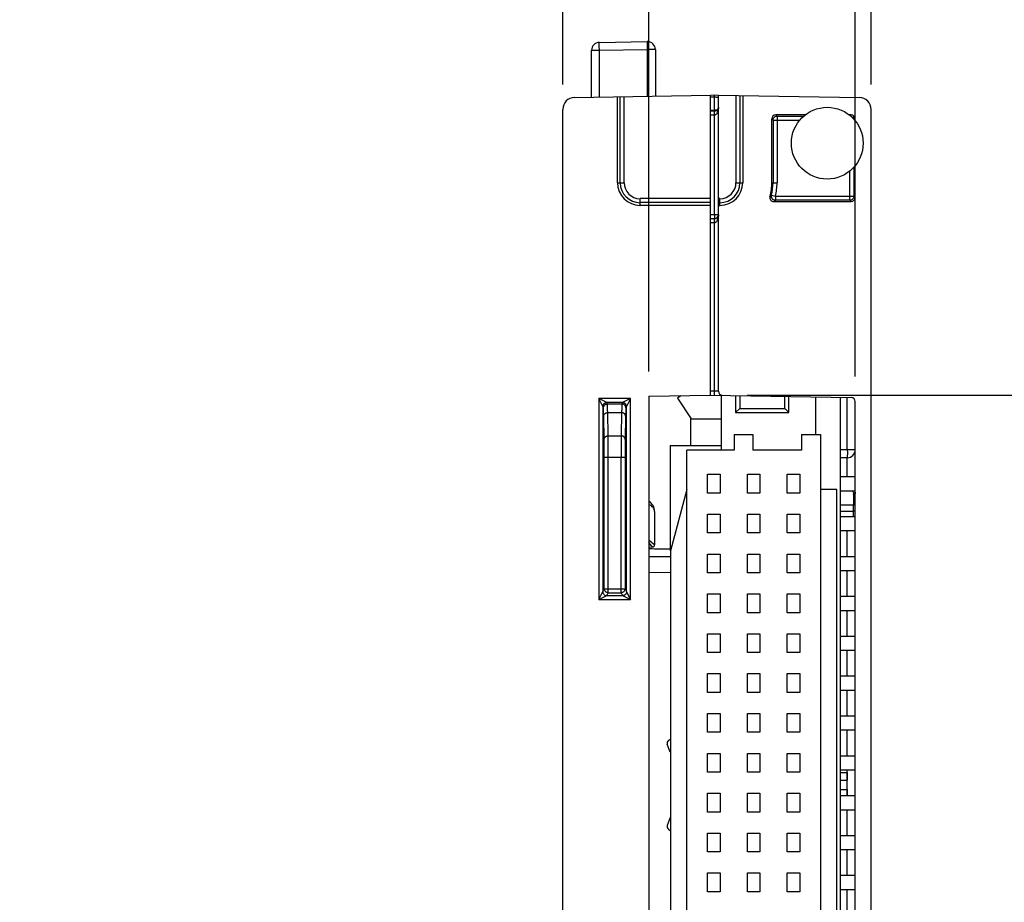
# Model space of a CAD drawing. Header units: inches. Extents: x 0 to 22, y 0 to 17.
# Tile 26 of 28: x 17.1 to 19.5, y 11 to 13.2. Entities that reach past the tile are written whole.
import ezdxf

# ---------------------------------------------------------------- set-up
doc = ezdxf.new("R2010")
doc.units = ezdxf.units.IN
doc.header["$LTSCALE"] = 1.21
doc.header["$MEASUREMENT"] = 0
doc.layers.get('0').update_dxf_attribs({"linetype": 'CONTINUOUS'})
doc.layers.add('02___PRT_ALL_AXES', color=7, linetype='CONTINUOUS')
doc.layers.add('DIMENSIONS', color=7, linetype='CONTINUOUS')
doc.styles.get("Standard").update_dxf_attribs({"font": 'txt', "width": 0.8})
doc.dimstyles.new('DIMSTYLE_1', dxfattribs={"dimtxt": 0.125, "dimasz": 0.18, "dimexe": 0.125, "dimexo": 0.0625, "dimgap": 0.0625, "dimtad": 0, "dimtih": 1, "dimtoh": 1, "dimzin": 4, "dimdsep": 46, "dimtxsty": 'STANDARD', "dimblk": '_FILLED', "dimblk1": '_FILLED', "dimblk2": '_FILLED', "dimcen": 0.09, "dimadec": 0, "dimazin": 0, "dimtp": 0.001, "dimtm": 0.001, "dimtfac": 1, "dimtofl": 0, "dimtmove": 0, "dimatfit": 3, "dimldrblk": '_FILLED', "dimfxl": 1, "dimtolj": 1, "dimtzin": 4, "dimarcsym": 0})

# ---------------------------------------------------------------- blocks, each defined once
blk = doc.blocks.new('_FILLED')
at = {"color": 0, "linetype": 'BYBLOCK'}
blk.add_solid([(0, 0), (-1, 0.174), (-1, -0.174)], dxfattribs=at)
blk = doc.blocks.new('*D2')
at = {"layer": 'DIMENSIONS', "color": 2, "linetype": 'CONTINUOUS'}
for p, q in [((14.8101, 13.033), (16.7126, 13.033)), ((16.5876, 13.033), (16.5876, 10.1496)), ((16.5876, 7.0163), (16.5876, 9.8996)), ((14.4251, 7.0163), (16.7126, 7.0163))]:
    blk.add_line(p, q, dxfattribs=at)
at = {"layer": 'DIMENSIONS', "color": 2, "linetype": 'CONTINUOUS', "xscale": 0.18, "yscale": 0.18, "zscale": 0.18}
for p, rotation in [((16.5876, 13.033), 90), ((16.5876, 7.0163), 270)]:
    blk.add_blockref('_FILLED', p, dxfattribs=dict(at, rotation=rotation))
at = {"layer": 'DIMENSIONS', "color": 2, "linetype": 'CONTINUOUS', "insert": (16.5876, 10.0871), "char_height": 0.125, "width": 1.225, "attachment_point": 2, "line_spacing_factor": 0.9}
blk.add_mtext('6.02{\\Ftxt.shx;\\W1.000000;\\H0.125000; }[152.8]', dxfattribs=at)
blk = doc.blocks.new('*D9')
at = {"layer": 'DIMENSIONS', "color": 2, "linetype": 'CONTINUOUS'}
for p, q in [((19.1573, 12.3266), (19.1573, 13.7922)), ((19.1973, 13.0593), (19.1973, 13.7922)), ((19.1573, 13.6672), (18.7973, 13.6672)), ((19.1973, 13.6672), (19.5713, 13.6672))]:
    blk.add_line(p, q, dxfattribs=at)
at = {"layer": 'DIMENSIONS', "color": 2, "linetype": 'CONTINUOUS', "xscale": 0.18, "yscale": 0.18, "zscale": 0.18}
blk.add_blockref('_FILLED', (19.1573, 13.6672), dxfattribs=at)
at = {"layer": 'DIMENSIONS', "color": 2, "linetype": 'CONTINUOUS', "xscale": 0.18, "yscale": 0.18, "zscale": 0.18, "rotation": 180}
blk.add_blockref('_FILLED', (19.1973, 13.6672), dxfattribs=at)
at = {"layer": 'DIMENSIONS', "color": 2, "linetype": 'CONTINUOUS', "insert": (19.6338, 13.7297), "char_height": 0.125, "width": 0.725, "attachment_point": 1, "line_spacing_factor": 0.9}
blk.add_mtext('.04{\\Ftxt.shx;\\W1.000000;\\H0.125000; }[1]', dxfattribs=at)
blk = doc.blocks.new('*D10')
at = {"layer": 'DIMENSIONS', "color": 2, "linetype": 'CONTINUOUS'}
for p, q in [((18.8866, 12.2798), (20.3373, 12.2798)), ((20.2123, 12.2798), (20.2123, 10.6475)), ((20.2123, 8.7651), (20.2123, 10.3975)), ((18.8668, 8.7651), (20.3373, 8.7651))]:
    blk.add_line(p, q, dxfattribs=at)
at = {"layer": 'DIMENSIONS', "color": 2, "linetype": 'CONTINUOUS', "xscale": 0.18, "yscale": 0.18, "zscale": 0.18}
for p, rotation in [((20.2123, 12.2798), 90), ((20.2123, 8.7651), 270)]:
    blk.add_blockref('_FILLED', p, dxfattribs=dict(at, rotation=rotation))
at = {"layer": 'DIMENSIONS', "color": 2, "linetype": 'CONTINUOUS', "insert": (20.2123, 10.585), "char_height": 0.125, "width": 1.125, "attachment_point": 2, "line_spacing_factor": 0.9}
blk.add_mtext('3.51{\\Ftxt.shx;\\W1.000000;\\H0.125000; }[89.3]', dxfattribs=at)
blk = doc.blocks.new('*D12')
at = {"layer": 'DIMENSIONS', "color": 2, "linetype": 'CONTINUOUS'}
for p, q in [((18.4243, 13.0595), (18.4243, 14.2922)), ((18.6403, 12.3398), (18.6403, 14.2922)), ((18.4243, 14.1672), (18.0747, 14.1672)), ((18.6403, 14.1672), (19.0003, 14.1672))]:
    blk.add_line(p, q, dxfattribs=at)
at = {"layer": 'DIMENSIONS', "color": 2, "linetype": 'CONTINUOUS', "xscale": 0.18, "yscale": 0.18, "zscale": 0.18}
blk.add_blockref('_FILLED', (18.4243, 14.1672), dxfattribs=at)
at = {"layer": 'DIMENSIONS', "color": 2, "linetype": 'CONTINUOUS', "xscale": 0.18, "yscale": 0.18, "zscale": 0.18, "rotation": 180}
blk.add_blockref('_FILLED', (18.6403, 14.1672), dxfattribs=at)
at = {"layer": 'DIMENSIONS', "color": 2, "linetype": 'CONTINUOUS', "insert": (18.0122, 14.2297), "char_height": 0.125, "width": 0.925, "attachment_point": 3, "line_spacing_factor": 0.9}
blk.add_mtext('.22{\\Ftxt.shx;\\W1.000000;\\H0.125000; }[5.5]', dxfattribs=at)

msp = doc.modelspace()

# ---------------------------------------------------------------- linework, layer by layer
at = {"color": 7, "linetype": 'CONTINUOUS'}
for p, q in [((18.5159, 13.1651), (18.6359, 13.1672)), ((18.4963, 13.0277), (18.4963, 13.1451)), ((18.4963, 13.1451), (18.5159, 13.1451)), ((18.5159, 13.1451), (18.6359, 13.1472)), ((18.5159, 13.0281), (18.5159, 13.1451)), ((18.6359, 13.1472), (18.6359, 13.0302)), ((18.6563, 13.1472), (18.6359, 13.1472)), ((18.6563, 13.1472), (18.6563, 13.0305)), ((18.4538, 13.027), (18.7943, 13.033)), ((18.5613, 12.8131), (18.5613, 13.0289)), ((18.5681, 12.8131), (18.5681, 13.029)), ((18.5781, 12.8131), (18.5781, 13.0292)), ((18.7943, 13.0329), (18.8043, 13.0331)), ((18.7943, 12.28), (18.7943, 13.033)), ((18.7944, 13.0281), (18.8044, 13.0283)), ((18.8043, 13.0283), (18.8043, 13.0331)), ((18.8043, 13.0331), (18.8143, 13.0329)), ((18.8044, 12.9953), (18.8044, 13.0283)), ((18.8143, 12.2898), (18.8143, 13.033)), ((18.8143, 13.033), (19.1678, 13.0268)), ((18.8584, 13.0322), (18.8584, 12.8131)), ((18.8684, 13.032), (18.8684, 12.8131)), ((18.8753, 13.0319), (18.8753, 12.8131)), ((18.4243, 7.0522), (18.4243, 12.997)), ((18.7943, 12.9952), (18.8044, 12.9953)), ((18.8044, 12.9926), (18.7943, 12.9925)), ((18.8111, 12.9953), (18.8044, 12.9953)), ((18.8044, 12.9826), (18.8044, 12.9926)), ((19.1973, 7.0525), (19.1973, 12.9968)), ((18.8044, 12.9826), (18.7943, 12.9825)), ((18.8044, 12.7326), (18.8044, 12.9826)), ((18.9483, 12.8131), (18.9483, 12.9731)), ((18.9483, 12.9731), (18.9514, 12.97)), ((18.9514, 12.97), (18.9514, 12.8131)), ((18.9514, 12.97), (19.0184, 12.97)), ((18.9583, 12.9831), (18.9614, 12.98)), ((19.032, 12.9831), (18.9583, 12.9831)), ((18.9614, 12.98), (18.9614, 12.8131)), ((18.9614, 12.98), (19.0282, 12.98)), ((19.1473, 12.9831), (19.1425, 12.9831)), ((19.1473, 12.9831), (19.1452, 12.981)), ((19.1573, 12.9731), (19.1552, 12.9711)), ((19.1573, 12.9686), (19.1573, 12.9731)), ((19.1442, 12.7691), (19.1442, 12.8424)), ((19.1541, 12.852), (19.1541, 12.7791)), ((19.1573, 12.776), (19.1573, 12.8556)), ((18.5613, 12.8131), (18.5781, 12.8131)), ((18.8584, 12.8131), (18.8753, 12.8131)), ((18.9483, 12.8131), (18.9614, 12.8131)), ((18.6183, 12.7561), (18.6183, 12.773)), ((18.7943, 12.773), (18.6183, 12.773)), ((18.8183, 12.773), (18.8143, 12.773)), ((18.8183, 12.7561), (18.8183, 12.773)), ((18.9476, 12.7815), (18.9573, 12.7791)), ((18.9533, 12.766), (19.1473, 12.766)), ((18.9573, 12.7791), (18.9573, 12.7691)), ((18.9573, 12.7791), (19.1541, 12.7791)), ((19.1442, 12.7691), (18.9573, 12.7691)), ((19.1473, 12.766), (19.1442, 12.7691)), ((19.1573, 12.776), (19.1541, 12.7791)), ((18.7943, 12.763), (18.6183, 12.763)), ((18.7943, 12.7561), (18.6183, 12.7561)), ((18.8183, 12.763), (18.8143, 12.763)), ((18.8143, 12.7561), (18.8183, 12.7561)), ((18.8044, 12.7326), (18.7943, 12.7325)), ((18.8044, 12.7226), (18.7943, 12.7225)), ((18.8143, 12.7326), (18.8044, 12.7326)), ((18.8044, 12.7326), (18.8044, 12.7226)), ((18.8044, 12.7126), (18.8044, 12.7226)), ((18.8044, 12.7126), (18.7943, 12.7125)), ((18.8044, 12.2901), (18.8044, 12.7126)), ((18.5144, 12.2715), (18.5144, 11.7673)), ((18.5942, 12.2715), (18.5144, 12.2715)), ((18.5244, 12.2515), (18.5144, 12.2715)), ((18.5344, 12.2615), (18.5144, 12.2715)), ((18.5942, 12.2715), (18.5742, 12.2615)), ((18.5942, 12.2715), (18.5842, 12.2515)), ((18.5942, 11.7673), (18.5942, 12.2715)), ((18.6403, 12.2773), (18.7943, 12.28)), ((18.6403, 12.2773), (18.6403, 8.768)), ((18.7205, 12.2787), (18.7118, 12.273)), ((18.7118, 12.273), (18.7458, 12.2207)), ((18.8044, 12.2901), (18.7943, 12.2903)), ((18.7943, 12.2803), (19.1475, 12.2741)), ((18.8043, 12.2801), (18.8044, 12.2901)), ((18.8143, 12.2898), (18.8044, 12.2901)), ((18.8221, 12.142), (18.8221, 12.2798)), ((18.8575, 12.2792), (18.8575, 12.2365)), ((18.868, 12.279), (18.868, 12.247)), ((18.9808, 12.247), (18.9808, 12.277)), ((18.9913, 12.2365), (18.9913, 12.2769)), ((19.1376, 12.1433), (19.1376, 12.2743)), ((18.5244, 12.2515), (18.5244, 11.7873)), ((18.5261, 12.2481), (18.5244, 12.2515)), ((18.5361, 12.2581), (18.5344, 12.2615)), ((18.5742, 12.2615), (18.5344, 12.2615)), ((18.5361, 12.2581), (18.5725, 12.2581)), ((18.5742, 12.2615), (18.5725, 12.2581)), ((18.5842, 12.2515), (18.5825, 12.2481)), ((18.5842, 11.7873), (18.5842, 12.2515)), ((18.868, 12.247), (18.8575, 12.2365)), ((18.868, 12.247), (18.9808, 12.247)), ((18.9913, 12.2365), (18.9808, 12.247)), ((19.1573, 8.7811), (19.1573, 12.2641)), ((18.5278, 12.1691), (18.5268, 12.2274)), ((18.5378, 12.178), (18.5368, 12.2364)), ((18.5368, 12.2364), (18.5718, 12.2364)), ((18.5718, 12.2364), (18.5708, 12.178)), ((18.5818, 12.2274), (18.5808, 12.1691)), ((18.7443, 12.2207), (18.7443, 12.1538)), ((18.7443, 12.2207), (18.8221, 12.2207)), ((18.8575, 12.2365), (18.9913, 12.2365)), ((18.5378, 12.178), (18.5708, 12.178)), ((18.538, 12.1246), (18.5378, 12.178)), ((18.5708, 12.178), (18.5705, 12.1246)), ((18.8536, 12.1814), (18.8536, 12.142)), ((18.8536, 12.1814), (18.9008, 12.1814)), ((18.9008, 12.1814), (18.9008, 12.142)), ((19.0228, 12.1814), (19.0228, 12.142)), ((19.0228, 12.1814), (19.0701, 12.1814)), ((19.0701, 12.1814), (19.0701, 8.8349)), ((18.528, 12.1246), (18.5278, 12.1691)), ((18.5808, 12.1691), (18.5805, 12.1246)), ((18.6937, 12.1538), (18.6937, 11.8893)), ((18.6937, 12.1538), (18.8221, 12.1538)), ((18.528, 11.7946), (18.528, 12.1246)), ((18.528, 12.1246), (18.5805, 12.1246)), ((18.538, 11.7846), (18.538, 12.1246)), ((18.5705, 11.7846), (18.5705, 12.1246)), ((18.5805, 12.1246), (18.5805, 11.7946)), ((18.7354, 8.8743), (18.7354, 12.142)), ((18.8536, 12.142), (18.7354, 12.142)), ((19.0228, 12.142), (18.9008, 12.142)), ((19.1376, 12.1433), (19.1203, 12.1432)), ((19.1375, 12.1233), (19.1203, 12.1232)), ((19.1375, 12.0758), (19.1375, 12.1233)), ((19.1573, 12.1433), (19.1376, 12.1433)), ((18.787, 12.0345), (18.787, 12.0817)), ((18.787, 12.0817), (18.8185, 12.0817)), ((18.8185, 12.0817), (18.8185, 12.0345)), ((18.887, 12.0345), (18.887, 12.0817)), ((18.887, 12.0817), (18.9185, 12.0817)), ((18.9185, 12.0817), (18.9185, 12.0345)), ((18.987, 12.0345), (18.987, 12.0817)), ((18.987, 12.0817), (19.0185, 12.0817)), ((19.0185, 12.0817), (19.0185, 12.0345)), ((19.1203, 12.0758), (19.1573, 12.0758)), ((18.7354, 12.0436), (18.6941, 11.8893)), ((18.8185, 12.0345), (18.787, 12.0345)), ((18.9185, 12.0345), (18.887, 12.0345)), ((19.0185, 12.0345), (18.987, 12.0345)), ((19.1114, 12.0436), (19.0701, 12.0436)), ((19.1114, 8.9727), (19.1114, 12.0436)), ((19.1203, 12.0404), (19.1573, 12.0404)), ((19.1532, 12.0301), (19.1532, 12.0046)), ((19.1532, 12.0046), (19.1203, 12.0046)), ((19.1535, 11.9896), (19.1535, 12.0046)), ((18.6543, 11.9886), (18.6543, 11.9044)), ((18.787, 11.9345), (18.787, 11.9817)), ((18.787, 11.9817), (18.8185, 11.9817)), ((18.8185, 11.9817), (18.8185, 11.9345)), ((18.887, 11.9345), (18.887, 11.9817)), ((18.887, 11.9817), (18.9185, 11.9817)), ((18.9185, 11.9817), (18.9185, 11.9345)), ((18.987, 11.9345), (18.987, 11.9817)), ((18.987, 11.9817), (19.0185, 11.9817)), ((19.0185, 11.9817), (19.0185, 11.9345)), ((19.1203, 11.9896), (19.1532, 11.9896)), ((19.1203, 11.9758), (19.1573, 11.9758)), ((19.1532, 11.9758), (19.1532, 11.9896)), ((18.8185, 11.9345), (18.787, 11.9345)), ((18.9185, 11.9345), (18.887, 11.9345)), ((19.0185, 11.9345), (18.987, 11.9345)), ((19.1203, 11.9404), (19.1573, 11.9404)), ((19.1375, 11.8758), (19.1374, 11.9404)), ((18.6517, 11.9067), (18.6403, 11.9163)), ((18.647, 11.9025), (18.6403, 11.9106)), ((18.6403, 11.8993), (18.6494, 11.8994)), ((18.6494, 11.8994), (18.647, 11.9025)), ((18.6543, 11.9044), (18.6517, 11.9067)), ((18.6403, 11.8952), (18.6493, 11.8952)), ((18.6941, 11.8748), (18.6403, 11.8752)), ((18.6493, 11.8952), (18.6542, 11.8951)), ((18.6542, 11.8951), (18.6942, 11.8948)), ((18.6941, 11.8893), (18.6941, 9.1269)), ((18.787, 11.8345), (18.787, 11.8817)), ((18.787, 11.8817), (18.8185, 11.8817)), ((18.8185, 11.8817), (18.8185, 11.8345)), ((18.887, 11.8345), (18.887, 11.8817)), ((18.887, 11.8817), (18.9185, 11.8817)), ((18.9185, 11.8817), (18.9185, 11.8345)), ((18.987, 11.8345), (18.987, 11.8817)), ((18.987, 11.8817), (19.0185, 11.8817)), ((19.0185, 11.8817), (19.0185, 11.8345)), ((19.1203, 11.8758), (19.1573, 11.8758)), ((18.6941, 11.8739), (18.6403, 11.8743)), ((18.6941, 11.8348), (18.6403, 11.8352)), ((18.8185, 11.8345), (18.787, 11.8345)), ((18.9185, 11.8345), (18.887, 11.8345)), ((19.0185, 11.8345), (18.987, 11.8345)), ((19.1203, 11.8404), (19.1573, 11.8404)), ((19.1376, 11.7758), (19.1376, 11.8404)), ((18.5144, 11.7673), (18.5244, 11.7873)), ((18.5144, 11.7673), (18.5344, 11.7773)), ((18.5244, 11.7873), (18.528, 11.7946)), ((18.528, 11.7946), (18.5805, 11.7946)), ((18.5326, 11.7775), (18.5344, 11.7773)), ((18.5344, 11.7773), (18.538, 11.7846)), ((18.5344, 11.7773), (18.5742, 11.7773)), ((18.538, 11.7846), (18.5705, 11.7846)), ((18.5705, 11.7846), (18.5742, 11.7773)), ((18.5742, 11.7773), (18.5942, 11.7673)), ((18.5805, 11.7946), (18.5842, 11.7873)), ((18.5842, 11.7873), (18.5842, 11.7872)), ((18.5842, 11.7872), (18.5942, 11.7673)), ((18.787, 11.7345), (18.787, 11.7817)), ((18.787, 11.7817), (18.8185, 11.7817)), ((18.8185, 11.7817), (18.8185, 11.7345)), ((18.887, 11.7345), (18.887, 11.7817)), ((18.887, 11.7817), (18.9185, 11.7817)), ((18.9185, 11.7817), (18.9185, 11.7345)), ((18.987, 11.7345), (18.987, 11.7817)), ((18.987, 11.7817), (19.0185, 11.7817)), ((19.0185, 11.7817), (19.0185, 11.7345)), ((18.5144, 11.7673), (18.5942, 11.7673)), ((19.1203, 11.7758), (19.1573, 11.7758)), ((18.8185, 11.7345), (18.787, 11.7345)), ((18.9185, 11.7345), (18.887, 11.7345)), ((19.0185, 11.7345), (18.987, 11.7345)), ((19.1203, 11.7404), (19.1573, 11.7404)), ((19.1376, 11.6758), (19.1376, 11.7404)), ((18.787, 11.6345), (18.787, 11.6817)), ((18.787, 11.6817), (18.8185, 11.6817)), ((18.8185, 11.6817), (18.8185, 11.6345)), ((18.887, 11.6345), (18.887, 11.6817)), ((18.887, 11.6817), (18.9185, 11.6817)), ((18.9185, 11.6817), (18.9185, 11.6345)), ((18.987, 11.6345), (18.987, 11.6817)), ((18.987, 11.6817), (19.0185, 11.6817)), ((19.0185, 11.6817), (19.0185, 11.6345)), ((19.1203, 11.6758), (19.1573, 11.6758)), ((18.8185, 11.6345), (18.787, 11.6345)), ((18.9185, 11.6345), (18.887, 11.6345)), ((19.0185, 11.6345), (18.987, 11.6345)), ((19.1203, 11.6404), (19.1573, 11.6404)), ((19.1376, 11.5758), (19.1376, 11.6404)), ((18.787, 11.5345), (18.787, 11.5817)), ((18.787, 11.5817), (18.8185, 11.5817)), ((18.8185, 11.5817), (18.8185, 11.5345)), ((18.887, 11.5345), (18.887, 11.5817)), ((18.887, 11.5817), (18.9185, 11.5817)), ((18.9185, 11.5817), (18.9185, 11.5345)), ((18.987, 11.5345), (18.987, 11.5817)), ((18.987, 11.5817), (19.0185, 11.5817)), ((19.0185, 11.5817), (19.0185, 11.5345)), ((19.1203, 11.5758), (19.1573, 11.5758)), ((18.8185, 11.5345), (18.787, 11.5345)), ((18.9185, 11.5345), (18.887, 11.5345)), ((19.0185, 11.5345), (18.987, 11.5345)), ((19.1203, 11.5404), (19.1573, 11.5404)), ((19.1376, 11.4758), (19.1376, 11.5404)), ((18.787, 11.4345), (18.787, 11.4817)), ((18.787, 11.4817), (18.8185, 11.4817)), ((18.8185, 11.4817), (18.8185, 11.4345)), ((18.887, 11.4345), (18.887, 11.4817)), ((18.887, 11.4817), (18.9185, 11.4817)), ((18.9185, 11.4817), (18.9185, 11.4345)), ((18.987, 11.4345), (18.987, 11.4817)), ((18.987, 11.4817), (19.0185, 11.4817)), ((19.0185, 11.4817), (19.0185, 11.4345)), ((19.1203, 11.4758), (19.1573, 11.4758)), ((18.8185, 11.4345), (18.787, 11.4345)), ((18.9185, 11.4345), (18.887, 11.4345)), ((19.0185, 11.4345), (18.987, 11.4345)), ((19.1203, 11.4404), (19.1573, 11.4404)), ((19.1376, 11.3758), (19.1376, 11.4404)), ((18.6892, 11.4138), (18.6937, 11.417)), ((18.6937, 11.3844), (18.6863, 11.4047)), ((18.787, 11.3345), (18.787, 11.3817)), ((18.787, 11.3817), (18.8185, 11.3817)), ((18.8185, 11.3817), (18.8185, 11.3345)), ((18.887, 11.3345), (18.887, 11.3817)), ((18.887, 11.3817), (18.9185, 11.3817)), ((18.9185, 11.3817), (18.9185, 11.3345)), ((18.987, 11.3345), (18.987, 11.3817)), ((18.987, 11.3817), (19.0185, 11.3817)), ((19.0185, 11.3817), (19.0185, 11.3345)), ((19.1203, 11.3758), (19.1573, 11.3758)), ((18.8185, 11.3345), (18.787, 11.3345)), ((18.9185, 11.3345), (18.887, 11.3345)), ((19.0185, 11.3345), (18.987, 11.3345)), ((19.1203, 11.3404), (19.1573, 11.3404)), ((19.1203, 11.334), (19.137, 11.334)), ((19.137, 11.334), (19.137, 11.3143)), ((19.1376, 11.2758), (19.1376, 11.3404)), ((19.1203, 11.3143), (19.137, 11.3143)), ((19.1203, 11.291), (19.137, 11.291)), ((19.137, 11.291), (19.137, 11.2758)), ((18.787, 11.2345), (18.787, 11.2817)), ((18.787, 11.2817), (18.8185, 11.2817)), ((18.8185, 11.2817), (18.8185, 11.2345)), ((18.887, 11.2345), (18.887, 11.2817)), ((18.887, 11.2817), (18.9185, 11.2817)), ((18.9185, 11.2817), (18.9185, 11.2345)), ((18.987, 11.2345), (18.987, 11.2817)), ((18.987, 11.2817), (19.0185, 11.2817)), ((19.0185, 11.2817), (19.0185, 11.2345)), ((19.1203, 11.2758), (19.1573, 11.2758)), ((18.8185, 11.2345), (18.787, 11.2345)), ((18.9185, 11.2345), (18.887, 11.2345)), ((19.0185, 11.2345), (18.987, 11.2345)), ((19.1203, 11.2404), (19.1573, 11.2404)), ((19.1376, 11.1758), (19.1376, 11.2404)), ((18.6937, 11.2209), (18.6863, 11.2006)), ((18.6892, 11.1914), (18.6937, 11.1883)), ((18.787, 11.1345), (18.787, 11.1817)), ((18.787, 11.1817), (18.8185, 11.1817)), ((18.8185, 11.1817), (18.8185, 11.1345)), ((18.887, 11.1345), (18.887, 11.1817)), ((18.887, 11.1817), (18.9185, 11.1817)), ((18.9185, 11.1817), (18.9185, 11.1345)), ((18.987, 11.1345), (18.987, 11.1817)), ((18.987, 11.1817), (19.0185, 11.1817)), ((19.0185, 11.1817), (19.0185, 11.1345)), ((19.1203, 11.1758), (19.1573, 11.1758)), ((18.8185, 11.1345), (18.787, 11.1345)), ((18.9185, 11.1345), (18.887, 11.1345)), ((19.0185, 11.1345), (18.987, 11.1345)), ((19.1203, 11.1404), (19.1573, 11.1404)), ((19.1376, 11.0758), (19.1376, 11.1404)), ((18.787, 11.0345), (18.787, 11.0817)), ((18.787, 11.0817), (18.8185, 11.0817)), ((18.8185, 11.0817), (18.8185, 11.0345)), ((18.887, 11.0345), (18.887, 11.0817)), ((18.887, 11.0817), (18.9185, 11.0817)), ((18.9185, 11.0817), (18.9185, 11.0345)), ((18.987, 11.0345), (18.987, 11.0817)), ((18.987, 11.0817), (19.0185, 11.0817)), ((19.0185, 11.0817), (19.0185, 11.0345)), ((19.1203, 11.0758), (19.1573, 11.0758)), ((19.1203, 11.0404), (19.1573, 11.0404)), ((19.1376, 10.9758), (19.1376, 11.0404)), ((18.8185, 11.0345), (18.787, 11.0345)), ((18.9185, 11.0345), (18.887, 11.0345)), ((19.0185, 11.0345), (18.987, 11.0345))]:
    msp.add_line(p, q, dxfattribs=at)
for centre, radius, start, end in [((18.5163, 13.1451), 0.02, 91, 180), ((18.6363, 13.1472), 0.02, 0, 91), ((18.4543, 12.997), 0.03, 91, 180), ((19.1673, 12.9968), 0.03, 0, 89), ((18.8043, 13.0026), 0.01, 270.5, 360), ((17.7005, 12.9872), 1.1039, 0.2776, 0.417), ((18.6183, 12.8131), 0.057, 180, 270), ((18.6183, 12.8131), 0.0502, 180, 270), ((18.6183, 12.8131), 0.0402, 180, 270), ((18.8183, 12.8131), 0.057, 270, 360), ((18.8183, 12.8131), 0.0502, 270, 360), ((18.8183, 12.8131), 0.0402, 270, 360), ((18.8183, 12.8131), 0.13, 344.6046, 360), ((18.8183, 12.8131), 0.1331, 346.2417, 360), ((18.8183, 12.8131), 0.1431, 346.2417, 360), ((18.9533, 12.776), 0.01, 164.5977, 270.007), ((18.7548, 13.0459), 0.3272, 305.2383, 306.0945), ((18.7368, 13.0501), 0.3572, 307.3035, 308.1237), ((18.8043, 12.7326), 0.01, 270.5, 360), ((18.8243, 12.2898), 0.01, 180, 269), ((19.1473, 12.2641), 0.01, 0, 89), ((19.1373, 12.1433), 0.02, 270.5, 360), ((18.9155, 12.589), 0.5866, 290.3928, 290.7272), ((19.1286, 12.0301), 0.0246, 359.9938, 2.9633), ((18.6243, 11.9886), 0.03, 0, 57.7615), ((18.6493, 11.9044), 0.005, 271, 0.0421), ((18.6937, 11.4074), 0.00787, 125, 200), ((18.6937, 11.1979), 0.00787, 160, 235)]:
    msp.add_arc(centre, radius, start, end, dxfattribs=at)
for centre, major_axis, start_param, end_param in [((18.9583, 12.9731), (0.00707, -0.00707), 2.356347, 3.926839), ((19.1473, 12.9731), (0.00707, 0.00707), -0.785246, 0.785246), ((19.1473, 12.776), (0.00707, -0.00707), -0.785246, 0.785246)]:
    msp.add_ellipse(centre, major_axis=major_axis, ratio=0.999695, start_param=start_param, end_param=end_param, dxfattribs=at)
for points, knots in [([(18.5159, 13.1451), (18.5159, 13.1464), (18.5159, 13.1489), (18.5158, 13.1521), (18.5158, 13.1545), (18.5158, 13.1561), (18.5158, 13.1577), (18.5158, 13.1592), (18.5158, 13.1605), (18.5158, 13.1616), (18.5158, 13.1626), (18.5158, 13.1634), (18.5158, 13.1639), (18.5158, 13.1642), (18.5159, 13.1644), (18.5159, 13.1647), (18.5159, 13.1648), (18.5159, 13.1649), (18.5159, 13.165), (18.5159, 13.1651), (18.5159, 13.1651), (18.5159, 13.1651)], [0, 0, 0, 0, 0.194883, 0.382298, 0.470946, 0.555066, 0.633847, 0.706528, 0.772412, 0.830862, 0.881314, 0.923288, 0.940961, 0.956373, 0.969489, 0.980273, 0.9887, 0.994765, 0.998476, 0.999477, 1, 1, 1, 1]), ([(18.6359, 13.1672), (18.6359, 13.1672), (18.6359, 13.1671), (18.6359, 13.1671), (18.6359, 13.167), (18.6359, 13.1669), (18.6359, 13.1668), (18.6359, 13.1665), (18.6358, 13.1663), (18.6358, 13.166), (18.6358, 13.1655), (18.6358, 13.1647), (18.6358, 13.1637), (18.6358, 13.1626), (18.6358, 13.1613), (18.6358, 13.1598), (18.6358, 13.1582), (18.6358, 13.1566), (18.6358, 13.1542), (18.6359, 13.151), (18.6359, 13.1485), (18.6359, 13.1472)], [0, 0, 0, 0, 0.000523, 0.001521, 0.005224, 0.011279, 0.019697, 0.030466, 0.043559, 0.058951, 0.076608, 0.118534, 0.168947, 0.227356, 0.29321, 0.365872, 0.444651, 0.528781, 0.617439, 0.804982, 1, 1, 1, 1]), ([(18.8044, 13.0282), (18.8055, 13.0282), (18.8076, 13.0281), (18.8102, 13.0278), (18.8119, 13.0274), (18.8129, 13.0272), (18.8136, 13.0269), (18.814, 13.0266), (18.8141, 13.0265)], [0, 0, 0, 0, 0.340631, 0.64127, 0.764903, 0.866872, 0.945169, 1, 1, 1, 1]), ([(18.8143, 13.0026), (18.8143, 13.001), (18.8141, 12.9977), (18.8132, 12.9929), (18.8118, 12.989), (18.8101, 12.9861), (18.809, 12.9849), (18.8083, 12.9843)], [0, 0, 0, 0, 0.246863, 0.494505, 0.74421, 0.87097, 1, 1, 1, 1]), ([(18.8083, 12.9843), (18.8078, 12.9838), (18.8069, 12.9832), (18.8055, 12.9827), (18.8047, 12.9826), (18.8044, 12.9826)], [0, 0, 0, 0, 0.49204, 0.744551, 1, 1, 1, 1]), ([(18.9514, 12.97), (18.9514, 12.9716), (18.952, 12.974), (18.9538, 12.9766), (18.955, 12.9777), (18.9556, 12.9781)], [0, 0, 0, 0, 0.497964, 0.749054, 1, 1, 1, 1]), ([(18.9556, 12.9781), (18.9564, 12.9787), (18.9583, 12.9797), (18.9604, 12.98), (18.9614, 12.98)], [0, 0, 0, 0, 0.50131, 1, 1, 1, 1]), ([(19.1468, 12.9796), (19.1479, 12.9793), (19.15, 12.9784), (19.1516, 12.9767), (19.1523, 12.9758)], [0, 0, 0, 0, 0.500501, 1, 1, 1, 1]), ([(19.1523, 12.9758), (19.1528, 12.9751), (19.1533, 12.9741), (19.1537, 12.9731), (19.1537, 12.9728)], [0, 0, 0, 0, 0.749384, 1, 1, 1, 1]), ([(18.9573, 12.7691), (18.9558, 12.7691), (18.9535, 12.7696), (18.951, 12.7712), (18.9494, 12.7729), (18.9482, 12.7748), (18.9472, 12.7777), (18.9472, 12.78), (18.9476, 12.7815)], [0, 0, 0, 0, 0.248835, 0.374598, 0.5, 0.625402, 0.751165, 1, 1, 1, 1]), ([(19.1499, 12.7709), (19.1491, 12.7703), (19.1472, 12.7694), (19.1452, 12.7691), (19.1442, 12.7691)], [0, 0, 0, 0, 0.50131, 1, 1, 1, 1]), ([(19.1541, 12.7791), (19.1541, 12.7775), (19.1536, 12.7751), (19.1518, 12.7725), (19.1506, 12.7714), (19.1499, 12.7709)], [0, 0, 0, 0, 0.497964, 0.749054, 1, 1, 1, 1]), ([(18.8083, 12.7143), (18.8078, 12.7138), (18.8069, 12.7132), (18.8055, 12.7127), (18.8047, 12.7126), (18.8044, 12.7126)], [0, 0, 0, 0, 0.49204, 0.744551, 1, 1, 1, 1]), ([(18.8143, 12.7326), (18.8143, 12.731), (18.8141, 12.7277), (18.8132, 12.7229), (18.8118, 12.719), (18.8101, 12.7161), (18.809, 12.7149), (18.8083, 12.7143)], [0, 0, 0, 0, 0.246863, 0.494505, 0.74421, 0.87097, 1, 1, 1, 1]), ([(18.5244, 12.2515), (18.5244, 12.2528), (18.5248, 12.2548), (18.526, 12.2571), (18.5272, 12.2587), (18.5288, 12.2599), (18.5311, 12.2611), (18.5331, 12.2615), (18.5344, 12.2615)], [0, 0, 0, 0, 0.249136, 0.374733, 0.500019, 0.625302, 0.750891, 1, 1, 1, 1]), ([(18.5261, 12.2481), (18.5261, 12.2494), (18.5265, 12.2514), (18.5277, 12.2537), (18.529, 12.2552), (18.5305, 12.2565), (18.5328, 12.2577), (18.5348, 12.2581), (18.5361, 12.2581)], [0, 0, 0, 0, 0.249109, 0.374698, 0.499981, 0.625268, 0.750864, 1, 1, 1, 1]), ([(18.5268, 12.2274), (18.5268, 12.229), (18.5267, 12.2319), (18.5266, 12.2359), (18.5265, 12.2394), (18.5265, 12.242), (18.5264, 12.2437), (18.5264, 12.2448), (18.5263, 12.2457), (18.5263, 12.2465), (18.5262, 12.2471), (18.5262, 12.2476), (18.5261, 12.2479), (18.5261, 12.2481), (18.5261, 12.2481)], [0, 0, 0, 0, 0.222966, 0.419126, 0.587667, 0.727942, 0.78736, 0.839571, 0.884532, 0.922209, 0.952591, 0.975667, 0.991446, 1, 1, 1, 1]), ([(18.5368, 12.2364), (18.5368, 12.238), (18.5367, 12.241), (18.5366, 12.2453), (18.5365, 12.249), (18.5365, 12.2516), (18.5364, 12.2535), (18.5364, 12.2546), (18.5363, 12.2556), (18.5363, 12.2564), (18.5362, 12.2571), (18.5362, 12.2576), (18.5361, 12.2579), (18.5361, 12.2581), (18.5361, 12.2581)], [0, 0, 0, 0, 0.222998, 0.419164, 0.587702, 0.727977, 0.787395, 0.839609, 0.884574, 0.922256, 0.95264, 0.975714, 0.99148, 1, 1, 1, 1]), ([(18.5725, 12.2581), (18.5725, 12.2581), (18.5724, 12.2579), (18.5724, 12.2576), (18.5723, 12.2571), (18.5723, 12.2564), (18.5722, 12.2556), (18.5722, 12.2546), (18.5722, 12.2535), (18.5721, 12.2516), (18.572, 12.249), (18.5719, 12.2453), (18.5718, 12.241), (18.5718, 12.238), (18.5718, 12.2364)], [0, 0, 0, 0, 0.00852, 0.024286, 0.04736, 0.077744, 0.115426, 0.160391, 0.212605, 0.272023, 0.412298, 0.580836, 0.777002, 1, 1, 1, 1]), ([(18.5825, 12.2481), (18.5825, 12.2494), (18.5821, 12.2514), (18.5809, 12.2537), (18.5796, 12.2552), (18.5781, 12.2565), (18.5758, 12.2577), (18.5738, 12.2581), (18.5725, 12.2581)], [0, 0, 0, 0, 0.249109, 0.374697, 0.499981, 0.625267, 0.750864, 1, 1, 1, 1]), ([(18.5842, 12.2515), (18.5842, 12.2528), (18.5838, 12.2548), (18.5826, 12.2571), (18.5813, 12.2587), (18.5798, 12.2599), (18.5775, 12.2611), (18.5755, 12.2615), (18.5742, 12.2615)], [0, 0, 0, 0, 0.249137, 0.374733, 0.50002, 0.625305, 0.750894, 1, 1, 1, 1]), ([(18.5825, 12.2481), (18.5825, 12.2481), (18.5824, 12.2479), (18.5824, 12.2476), (18.5823, 12.2471), (18.5823, 12.2465), (18.5822, 12.2457), (18.5822, 12.2448), (18.5822, 12.2437), (18.5821, 12.242), (18.582, 12.2394), (18.5819, 12.2359), (18.5818, 12.2319), (18.5818, 12.229), (18.5818, 12.2274)], [0, 0, 0, 0, 0.008554, 0.024333, 0.047409, 0.077791, 0.115468, 0.160429, 0.21264, 0.272058, 0.412333, 0.580874, 0.777034, 1, 1, 1, 1]), ([(18.5268, 12.2274), (18.5268, 12.2286), (18.5272, 12.2304), (18.5284, 12.2324), (18.5297, 12.2338), (18.5312, 12.2349), (18.533, 12.2357), (18.5348, 12.2362), (18.5361, 12.2364), (18.5368, 12.2364)], [0, 0, 0, 0, 0.235434, 0.356968, 0.480908, 0.607642, 0.73721, 0.868644, 1, 1, 1, 1]), ([(18.5818, 12.2274), (18.5818, 12.2286), (18.5813, 12.2304), (18.5801, 12.2324), (18.5788, 12.2338), (18.5773, 12.2349), (18.5756, 12.2357), (18.5737, 12.2362), (18.5724, 12.2364), (18.5718, 12.2364)], [0, 0, 0, 0, 0.235434, 0.356969, 0.480908, 0.607643, 0.73721, 0.868644, 1, 1, 1, 1]), ([(18.5278, 12.1691), (18.5278, 12.1703), (18.5282, 12.1721), (18.5294, 12.1741), (18.5307, 12.1755), (18.5322, 12.1766), (18.534, 12.1774), (18.5358, 12.1779), (18.5371, 12.178), (18.5378, 12.178)], [0, 0, 0, 0, 0.235434, 0.356969, 0.480908, 0.607643, 0.73721, 0.868644, 1, 1, 1, 1]), ([(18.5808, 12.1691), (18.5808, 12.1703), (18.5803, 12.1721), (18.5791, 12.1741), (18.5778, 12.1755), (18.5763, 12.1766), (18.5746, 12.1774), (18.5727, 12.1779), (18.5714, 12.178), (18.5708, 12.178)], [0, 0, 0, 0, 0.235434, 0.356968, 0.480908, 0.607642, 0.73721, 0.868644, 1, 1, 1, 1]), ([(19.1376, 12.1433), (19.1376, 12.1421), (19.1377, 12.1395), (19.1377, 12.1358), (19.1377, 12.1329), (19.1377, 12.1307), (19.1376, 12.1293), (19.1376, 12.1279), (19.1376, 12.1268), (19.1376, 12.1258), (19.1376, 12.1249), (19.1376, 12.1243), (19.1375, 12.124), (19.1375, 12.1238), (19.1375, 12.1236), (19.1375, 12.1235), (19.1375, 12.1234), (19.1375, 12.1233), (19.1375, 12.1233)], [0, 0, 0, 0, 0.194533, 0.382337, 0.555154, 0.633909, 0.706555, 0.772386, 0.830828, 0.881333, 0.923353, 0.956408, 0.969499, 0.980272, 0.988706, 0.994788, 0.998516, 1, 1, 1, 1]), ([(19.1509, 12.0404), (19.1512, 12.0397), (19.1525, 12.0369), (19.1531, 12.0337), (19.1532, 12.0314)], [0, 0, 0, 0, 0.250804, 1, 1, 1, 1]), ([(19.1532, 12.0301), (19.1538, 12.0302), (19.1548, 12.0305), (19.1561, 12.0312), (19.157, 12.0322), (19.1573, 12.0331), (19.1573, 12.0335)], [0, 0, 0, 0, 0.292356, 0.558732, 0.791665, 1, 1, 1, 1]), ([(19.1558, 12.0404), (19.1563, 12.0393), (19.157, 12.037), (19.1573, 12.0347), (19.1573, 12.0335)], [0, 0, 0, 0, 0.499356, 1, 1, 1, 1]), ([(18.6543, 11.9886), (18.6543, 11.9894), (18.6541, 11.9911), (18.6535, 11.9935), (18.6523, 11.9958), (18.6502, 11.999), (18.6463, 12.0026), (18.6424, 12.0046), (18.6403, 12.0055)], [0, 0, 0, 0, 0.10403, 0.210372, 0.321231, 0.438593, 0.698643, 1, 1, 1, 1]), ([(19.1532, 12.0046), (19.1538, 12.0046), (19.1546, 12.0047), (19.1556, 12.005), (19.1562, 12.0053), (19.1566, 12.0056), (19.157, 12.0059), (19.1572, 12.0062), (19.1573, 12.0064), (19.1573, 12.0065)], [0, 0, 0, 0, 0.348936, 0.505096, 0.640672, 0.755348, 0.850797, 0.930441, 1, 1, 1, 1]), ([(19.1573, 11.9877), (19.1573, 11.9878), (19.1572, 11.9881), (19.157, 11.9884), (19.1567, 11.9887), (19.1563, 11.9889), (19.1557, 11.9891), (19.1551, 11.9894), (19.1543, 11.9896), (19.1538, 11.9896), (19.1535, 11.9896)], [0, 0, 0, 0, 0.071156, 0.151793, 0.247103, 0.360727, 0.494861, 0.649518, 0.819809, 1, 1, 1, 1]), ([(18.5244, 11.7873), (18.5244, 11.7861), (18.5247, 11.7844), (18.5257, 11.7823), (18.527, 11.7804), (18.5293, 11.7785), (18.5315, 11.7777), (18.5326, 11.7775)], [0, 0, 0, 0, 0.249164, 0.374828, 0.500165, 0.749756, 1, 1, 1, 1]), ([(18.531, 11.7875), (18.5306, 11.788), (18.5297, 11.789), (18.5284, 11.7913), (18.528, 11.7933), (18.528, 11.7946)], [0, 0, 0, 0, 0.250607, 0.501819, 1, 1, 1, 1]), ([(18.538, 11.7846), (18.5367, 11.7846), (18.5348, 11.785), (18.5325, 11.7862), (18.5315, 11.787), (18.531, 11.7875)], [0, 0, 0, 0, 0.49819, 0.749335, 1, 1, 1, 1]), ([(18.5805, 11.7946), (18.5805, 11.7933), (18.5801, 11.7914), (18.5789, 11.789), (18.5776, 11.7875), (18.5761, 11.7863), (18.5738, 11.785), (18.5718, 11.7846), (18.5705, 11.7846)], [0, 0, 0, 0, 0.249109, 0.374698, 0.499981, 0.625268, 0.750864, 1, 1, 1, 1]), ([(18.5842, 11.7873), (18.5842, 11.786), (18.5838, 11.784), (18.5826, 11.7817), (18.5813, 11.7802), (18.5798, 11.7789), (18.5775, 11.7777), (18.5755, 11.7773), (18.5742, 11.7773)], [0, 0, 0, 0, 0.249136, 0.374733, 0.500019, 0.625302, 0.750891, 1, 1, 1, 1])]:
    msp.add_open_spline(points, degree=3, knots=knots, dxfattribs=at)
at = {"layer": '02___PRT_ALL_AXES', "color": 7, "linetype": 'CONTINUOUS'}
for p, q in [((19.0583, 12.1814), (19.0583, 12.2757)), ((19.1203, 8.7706), (19.1203, 12.2746))]:
    msp.add_line(p, q, dxfattribs=at)
msp.add_circle((19.0873, 12.9121), 0.09, dxfattribs=at)

# ---------------------------------------------------------------- dimensions: what is measured, and where the dimension line sits
at = {"layer": 'DIMENSIONS', "color": 2, "linetype": 'CONTINUOUS'}
for base, p1, p2, angle, picture, middle in [((18.4243, 14.1672), (18.6403, 12.2773), (18.4243, 12.997), 180, '*D12', (17.5497, 14.1672)), ((19.1573, 13.6672), (19.1973, 12.9968), (19.1573, 12.2641), 180, '*D9', (19.9963, 13.6672)), ((16.5876, 13.033), (14.3626, 7.0163), (14.7476, 13.033), 90, '*D2', (16.5876, 10.0246)), ((20.2123, 8.7651), (18.8241, 12.2798), (18.8043, 8.7651), 270, '*D10', (20.2123, 10.5225))]:
    dim = msp.add_linear_dim(base=base, p1=p1, p2=p2, angle=angle, dimstyle='DIMSTYLE_1', dxfattribs=at)
    dim.commit()
    dim.dimension.update_dxf_attribs({"geometry": picture, "text_midpoint": middle, "dimtype": 160})

doc.saveas('drawing.dxf')
